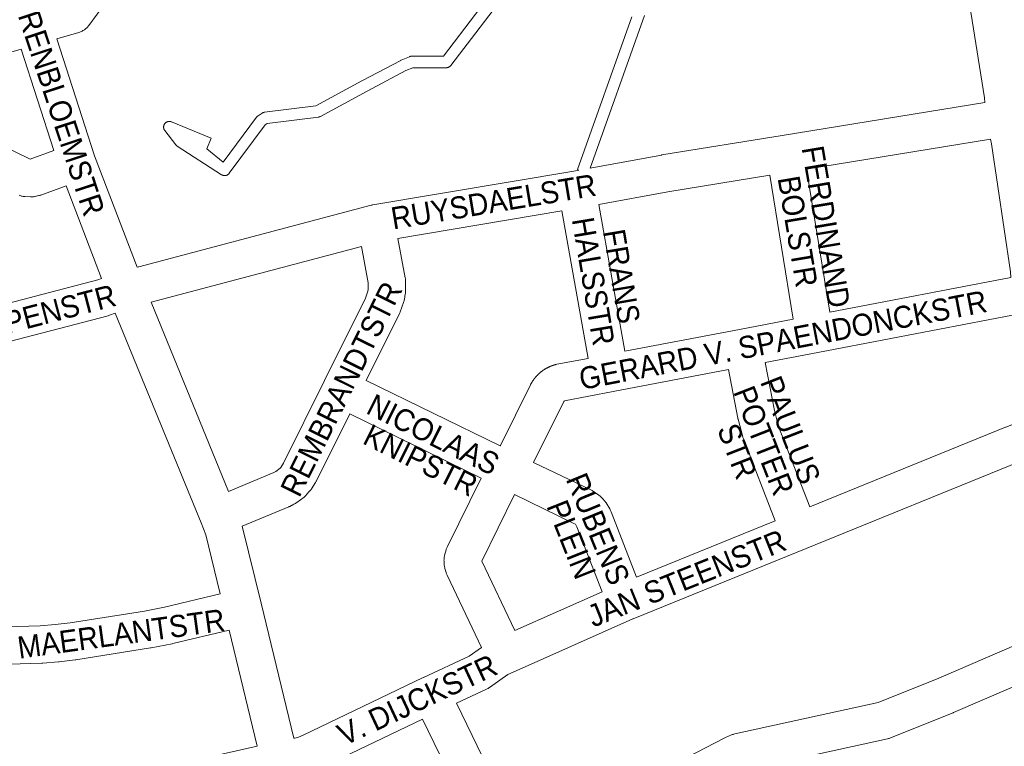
# Model space of a CAD drawing. Header units: metres. Extents: x 123819 to 142731, y 393440 to 405763.
# Tile 143 of 256: x 132588 to 132931, y 395900 to 396154. Entities that reach past the tile are written whole.
import ezdxf
from ezdxf.enums import TextEntityAlignment as Align

# ---------------------------------------------------------------- set-up
doc = ezdxf.new("R2010")
doc.units = ezdxf.units.M
doc.header["$MEASUREMENT"] = 0
for name, color, linetype, lineweight in [('gs-anno-wegen algemeen tekst', 7, 'Continuous', 0), ('gs-knt-paden', 7, 'Continuous', 0), ('gs-knt-wegen algemeen', 7, 'Continuous', 0)]:
    doc.layers.add(name, color=color, linetype=linetype, lineweight=lineweight)
doc.styles.add('Style-Arial', font='arial.ttf')

msp = doc.modelspace()

# ---------------------------------------------------------------- linework, layer by layer
at = {"layer": 'gs-knt-paden', "color": 7, "linetype": 'Continuous', "flags": 128}
for points in [[(132757.23, 396162.68), (132738.25, 396137.8), (132738.19, 396137.72), (132738.13, 396137.65), (132738.06, 396137.58), (132737.99, 396137.51), (132737.92, 396137.45), (132737.84, 396137.39), (132737.76, 396137.34), (132737.68, 396137.29), (132737.59, 396137.24), (132737.51, 396137.2), (132737.42, 396137.16), (132737.33, 396137.12), (132737.23, 396137.09), (132737.14, 396137.07), (132737.04, 396137.04), (132736.95, 396137.03), (132736.85, 396137.02), (132736.76, 396137.01), (132736.66, 396137.01), (132724.99, 396136.99), (132722.59, 396135.98), (132709.09, 396128.88), (132692.79, 396120.03), (132692.71, 396119.98), (132692.62, 396119.95), (132692.53, 396119.91), (132692.45, 396119.88), (132692.36, 396119.85), (132692.27, 396119.83), (132692.17, 396119.81), (132692.08, 396119.8), (132674.24, 396117.54), (132673.53, 396117.08), (132660.98, 396100.19), (132660.92, 396100.11), (132660.86, 396100.03), (132660.79, 396099.96), (132660.72, 396099.9), (132660.65, 396099.83), (132660.57, 396099.77), (132660.49, 396099.72), (132660.41, 396099.66), (132660.33, 396099.62), (132660.24, 396099.57), (132660.15, 396099.53), (132660.06, 396099.5), (132659.97, 396099.46), (132659.87, 396099.44), (132659.78, 396099.42), (132659.68, 396099.4), (132659.58, 396099.39), (132659.49, 396099.38), (132659.39, 396099.37), (132659.29, 396099.38), (132659.19, 396099.38), (132659.1, 396099.39), (132659, 396099.41), (132658.91, 396099.43), (132658.81, 396099.45), (132658.72, 396099.48), (132658.63, 396099.52), (132658.54, 396099.55), (132658.45, 396099.6), (132658.36, 396099.64), (132658.28, 396099.69), (132642.85, 396109.64), (132642.77, 396109.7), (132642.69, 396109.76), (132642.62, 396109.82), (132642.55, 396109.88), (132642.48, 396109.95), (132642.42, 396110.02), (132642.36, 396110.1), (132638.5, 396115.05), (132638.44, 396115.13), (132638.39, 396115.21), (132638.34, 396115.29), (132638.29, 396115.38), (132638.25, 396115.47), (132638.21, 396115.56), (132638.18, 396115.65), (132638.15, 396115.74), (132638.12, 396115.84), (132638.11, 396115.93), (132638.09, 396116.03), (132638.08, 396116.12), (132638.07, 396116.22), (132638.07, 396116.32), (132638.08, 396116.42), (132638.09, 396116.51), (132638.1, 396116.61), (132638.12, 396116.71), (132638.14, 396116.8), (132638.17, 396116.9), (132638.2, 396116.99), (132638.24, 396117.08), (132638.28, 396117.17), (132638.32, 396117.25), (132638.37, 396117.34), (132638.43, 396117.42), (132638.48, 396117.5), (132638.54, 396117.58), (132638.61, 396117.65), (132638.68, 396117.72), (132638.75, 396117.78), (132638.82, 396117.85), (132638.9, 396117.91), (132638.98, 396117.96), (132639.06, 396118.01), (132639.15, 396118.06), (132639.23, 396118.11), (132639.32, 396118.14), (132639.42, 396118.18), (132639.51, 396118.21), (132639.6, 396118.24), (132639.7, 396118.26), (132639.79, 396118.27), (132639.89, 396118.28), (132639.99, 396118.29), (132640.09, 396118.29), (132640.18, 396118.29), (132640.28, 396118.28), (132640.38, 396118.27), (132640.47, 396118.26), (132640.57, 396118.23), (132640.66, 396118.21), (132640.76, 396118.18), (132640.85, 396118.14), (132654.71, 396112.46, -0.32699), (132654.72, 396112.45), (132653.2, 396108.75), (132658.88, 396104.09), (132670.52, 396119.76), (132670.57, 396119.84), (132670.63, 396119.9), (132670.69, 396119.97), (132670.75, 396120.03), (132670.82, 396120.09), (132670.89, 396120.15), (132670.96, 396120.2), (132671.04, 396120.25), (132672.43, 396121.16), (132672.51, 396121.21), (132672.59, 396121.25), (132672.67, 396121.29), (132672.75, 396121.33), (132672.84, 396121.36), (132672.92, 396121.39), (132673.01, 396121.41), (132673.1, 396121.44), (132673.18, 396121.45), (132673.27, 396121.47), (132691.2, 396123.74), (132707.18, 396132.42), (132707.2, 396132.44), (132720.79, 396139.58), (132720.87, 396139.62), (132720.95, 396139.66), (132723.8, 396140.85), (132723.89, 396140.89), (132723.97, 396140.91), (132724.05, 396140.94), (132724.14, 396140.96), (132724.23, 396140.98), (132724.31, 396140.99), (132724.4, 396141), (132724.49, 396141.01), (132724.58, 396141.01), (132735.66, 396141.03), (132754.32, 396165.51)], [(132782.94, 396101.28), (132782.44, 396101.46, -0.327549), (132782.44, 396101.47), (132801.38, 396154.75)]]:
    msp.add_lwpolyline(points, format="xyb", dxfattribs=at)
msp.add_lwpolyline([(132805.83, 396155.26), (132786.9, 396102.01)], dxfattribs=at)
at = {"layer": 'gs-knt-wegen algemeen', "color": 7, "linetype": 'Continuous', "flags": 128}
for points in [[(132924.5, 396124.9), (132924.38, 396126.46), (132914.08, 396191.52), (132914.07, 396191.57), (132899.81, 396287)], [(132617.81, 396159.69), (132612, 396151.74), (132611.81, 396151.5), (132611.62, 396151.27), (132611.41, 396151.05), (132611.19, 396150.83), (132610.96, 396150.63), (132610.72, 396150.44), (132610.48, 396150.25), (132610.22, 396150.08), (132609.96, 396149.93), (132609.69, 396149.78), (132609.42, 396149.65), (132609.14, 396149.53), (132608.85, 396149.43), (132608.56, 396149.33), (132600.89, 396147.11)], [(132600.89, 396147.11), (132614.01, 396106.31), (132628.85, 396067.43)], [(132568.82, 396116.15), (132591.48, 396105.1), (132599.75, 396108.12), (132588.37, 396143.51), (132579.47, 396140.97), (132566.93, 396120.94), (132566.81, 396119.89), (132566.88, 396119.37), (132567.14, 396118.51), (132567.93, 396116.87), (132568.82, 396116.15), (132568.82, 396116.15)], [(132786.9, 396102.01), (132811.7, 396106.54), (132811.83, 396106.57), (132853.82, 396113.4), (132924.5, 396124.9)], [(132926.46, 396112.03), (132862.33, 396101.59)], [(132933.61, 396063.8), (132933.48, 396065.86), (132926.83, 396110.42), (132926.46, 396112.03)], [(132862.33, 396101.59), (132870.42, 396051.73)], [(132628.85, 396067.43), (132629.32, 396067.56), (132629.41, 396067.59), (132710.5, 396089.06), (132710.71, 396089.11), (132710.89, 396089.15), (132711.09, 396089.19), (132781.17, 396100.96), (132782.94, 396101.28)], [(132849.48, 396099.5), (132813.98, 396093.73), (132789.84, 396089.31)], [(132857.62, 396049.29), (132849.48, 396099.5)], [(132616.43, 396063.46), (132604.07, 396095.84), (132595.21, 396092.6), (132595, 396092.53), (132594.79, 396092.46), (132594.57, 396092.41), (132593.57, 396092.15), (132593.3, 396092.09), (132593.02, 396092.04), (132592.74, 396092), (132592.46, 396091.97), (132592.18, 396091.96), (132591.9, 396091.96), (132591.62, 396091.97), (132589.63, 396092.08), (132589.35, 396092.1), (132589.06, 396092.13), (132588.78, 396092.18), (132588.5, 396092.24), (132588.22, 396092.31), (132587.94, 396092.4), (132587.67, 396092.5)], [(132789.84, 396089.31), (132798.91, 396038.08)], [(132777.01, 396087.06), (132719.79, 396077.45)], [(132786.12, 396035.63), (132777.01, 396087.06)], [(132719.79, 396077.45), (132722.37, 396063.73), (132722.41, 396063.43), (132722.45, 396063.14), (132722.47, 396062.84), (132722.48, 396062.54), (132722.48, 396059.08), (132722.48, 396058.8), (132722.46, 396058.52), (132722.43, 396058.24), (132722.39, 396057.96), (132722.09, 396056.25), (132722.04, 396055.98), (132721.97, 396055.7), (132721.89, 396055.43), (132721.8, 396055.16), (132720.63, 396051.91), (132720.54, 396051.68), (132720.45, 396051.45), (132720.34, 396051.22), (132708.78, 396027.92)], [(132707.06, 396074.68), (132633.68, 396055.25)], [(132660.71, 395989.2), (132676.5, 395995.78), (132677.18, 395996.12), (132678.71, 395997.27), (132678.98, 395997.58), (132679.91, 395999.03), (132694.21, 396027.85), (132708.51, 396056.67), (132709.36, 396059.04), (132709.46, 396059.63), (132709.46, 396061.92), (132707.06, 396074.68)], [(132870.42, 396051.73), (132933.61, 396063.8)], [(132569.27, 396051.04), (132615.13, 396063.01), (132616.43, 396063.46)], [(132633.68, 396055.25), (132660.71, 395989.2)], [(132621.21, 396051.34), (132619.21, 396050.64), (132618.95, 396050.55), (132618.69, 396050.48), (132572.56, 396038.44)], [(132657.86, 395953.46), (132652.85, 395974.05), (132651.14, 395978.2), (132651.14, 395978.21), (132621.21, 396051.34)], [(132934.12, 396050.64), (132866.28, 396037.69), (132847.85, 396034.17)], [(132798.91, 396038.08), (132838.99, 396045.73), (132857.62, 396049.29)], [(132755.42, 396005.06), (132755.53, 396005.25), (132766.05, 396026.38), (132766.05, 396026.39), (132766.09, 396026.47), (132766.14, 396026.56), (132766.18, 396026.64), (132766.22, 396026.72), (132766.27, 396026.8), (132766.31, 396026.88), (132766.36, 396026.96), (132766.4, 396027.04), (132766.45, 396027.12), (132766.49, 396027.2), (132766.54, 396027.28), (132766.59, 396027.36), (132766.63, 396027.44), (132766.68, 396027.51), (132766.73, 396027.59), (132766.78, 396027.67), (132766.83, 396027.75), (132766.88, 396027.82), (132766.93, 396027.9), (132766.99, 396027.97), (132767.04, 396028.05), (132767.09, 396028.13), (132767.14, 396028.2), (132767.2, 396028.28), (132767.25, 396028.35), (132767.31, 396028.42), (132767.36, 396028.5), (132767.42, 396028.57), (132767.47, 396028.64), (132767.53, 396028.72), (132767.59, 396028.79), (132767.64, 396028.86), (132767.7, 396028.93), (132767.76, 396029), (132767.82, 396029.07), (132767.88, 396029.14), (132767.94, 396029.21), (132768, 396029.28), (132768.06, 396029.35), (132768.12, 396029.42), (132768.19, 396029.48), (132768.25, 396029.55), (132768.31, 396029.62), (132768.37, 396029.69), (132768.44, 396029.75), (132768.5, 396029.82), (132768.57, 396029.88), (132768.63, 396029.95), (132768.7, 396030.01), (132768.76, 396030.08), (132768.83, 396030.14), (132768.9, 396030.2), (132768.96, 396030.27), (132769.03, 396030.33), (132769.1, 396030.39), (132769.17, 396030.45), (132769.24, 396030.51), (132769.31, 396030.57), (132769.38, 396030.63), (132769.45, 396030.69), (132769.52, 396030.75), (132769.59, 396030.81), (132769.66, 396030.87), (132769.73, 396030.92), (132769.8, 396030.98), (132769.88, 396031.04), (132769.95, 396031.09), (132770.02, 396031.15), (132770.1, 396031.2), (132770.17, 396031.26), (132770.24, 396031.31), (132770.32, 396031.37), (132770.39, 396031.42), (132770.47, 396031.47), (132770.55, 396031.52), (132770.62, 396031.57), (132770.7, 396031.63), (132770.78, 396031.68), (132770.85, 396031.73), (132770.93, 396031.77), (132771.01, 396031.82), (132771.09, 396031.87), (132771.17, 396031.92), (132771.24, 396031.97), (132771.32, 396032.01), (132771.4, 396032.06), (132771.48, 396032.11), (132771.56, 396032.15), (132771.64, 396032.19), (132771.72, 396032.24), (132771.81, 396032.28), (132771.89, 396032.32), (132771.97, 396032.37), (132772.05, 396032.41), (132772.13, 396032.45), (132772.21, 396032.49), (132772.3, 396032.53), (132772.38, 396032.57), (132772.46, 396032.61), (132772.55, 396032.65), (132772.63, 396032.68), (132772.72, 396032.72), (132772.8, 396032.76), (132772.88, 396032.79), (132772.97, 396032.83), (132773.05, 396032.86), (132773.14, 396032.9), (132773.22, 396032.93), (132773.31, 396032.97), (132773.4, 396033), (132773.48, 396033.03), (132773.57, 396033.06), (132773.66, 396033.09), (132773.74, 396033.12), (132773.83, 396033.15), (132773.92, 396033.18), (132774, 396033.21), (132774.09, 396033.24), (132774.18, 396033.26), (132774.27, 396033.29), (132774.36, 396033.32), (132774.44, 396033.34), (132774.53, 396033.37), (132774.62, 396033.39), (132774.71, 396033.42), (132774.8, 396033.44), (132774.89, 396033.46), (132774.98, 396033.48), (132775.27, 396033.55), (132786.12, 396035.63)], [(132847.85, 396034.17), (132851.12, 396017.47), (132852.57, 396011.91), (132863.47, 395983.85)], [(132835.07, 396031.73), (132794.87, 396024.06), (132777.96, 396020.8), (132777.94, 396020.8), (132777.92, 396020.79), (132777.9, 396020.78), (132777.88, 396020.77), (132777.86, 396020.75), (132777.84, 396020.74), (132777.83, 396020.73), (132777.81, 396020.71), (132777.79, 396020.7), (132777.78, 396020.68), (132777.76, 396020.66), (132777.75, 396020.64), (132777.73, 396020.63), (132777.72, 396020.61), (132777.71, 396020.59), (132777.7, 396020.57), (132767.14, 395999.35)], [(132851.41, 395978.95), (132840.3, 396007.54), (132840.22, 396007.77), (132840.14, 396008.01), (132840.07, 396008.25), (132838.47, 396014.37), (132838.42, 396014.57), (132838.38, 396014.77), (132835.07, 396031.73)], [(132708.78, 396027.92), (132755.42, 396005.06)], [(132702.99, 396016.26), (132691.42, 395992.94), (132691.31, 395992.74), (132691.2, 395992.54), (132691.08, 395992.35), (132689.68, 395990.14), (132689.53, 395989.91), (132689.37, 395989.69), (132689.2, 395989.48), (132689.02, 395989.27), (132687.97, 395988.1), (132687.75, 395987.87), (132687.53, 395987.66), (132687.3, 395987.46), (132687.06, 395987.26), (132684.54, 395985.36), (132684.29, 395985.18), (132684.03, 395985.01), (132683.76, 395984.86), (132683.49, 395984.71), (132682.07, 395984.01), (132681.89, 395983.93), (132681.7, 395983.84), (132665.51, 395977.1)], [(132748.79, 395993.8), (132702.99, 396016.26)], [(132863.47, 395983.85), (132931.7, 396011.58), (132931.81, 396011.63), (132939.61, 396014.63)], [(132767.14, 395999.35), (132787.27, 395989.61), (132787.54, 395989.48), (132787.79, 395989.33), (132788.04, 395989.17), (132789.58, 395988.15), (132789.8, 395988), (132790.01, 395987.84), (132790.21, 395987.67), (132790.41, 395987.49), (132790.6, 395987.31), (132791.46, 395986.43), (132791.68, 395986.2), (132791.89, 395985.96), (132792.08, 395985.71), (132792.26, 395985.45), (132792.43, 395985.18), (132793.68, 395983.08), (132793.81, 395982.85), (132793.93, 395982.61), (132794.04, 395982.37), (132794.14, 395982.12), (132803.02, 395959.29)], [(132940.73, 396001.11), (132936.54, 395999.5), (132862.25, 395969.3), (132801.9, 395944.78), (132801.9, 395944.78), (132801.89, 395944.78), (132801.8, 395944.74)], [(132748.92, 395934.78), (132736.97, 395960.01), (132736.87, 395960.23), (132736.78, 395960.46), (132736.69, 395960.69), (132736.62, 395960.92), (132736.19, 395962.36), (132736.12, 395962.62), (132736.05, 395962.88), (132736, 395963.15), (132735.96, 395963.42), (132735.93, 395963.69), (132735.92, 395963.96), (132735.88, 395964.95), (132735.87, 395965.23), (132735.88, 395965.51), (132735.89, 395965.79), (132735.92, 395966.07), (132735.97, 395966.35), (132736.02, 395966.62), (132736.09, 395966.89), (132736.59, 395968.81), (132736.67, 395969.06), (132736.75, 395969.31), (132736.84, 395969.56), (132736.94, 395969.8), (132737.05, 395970.03), (132748.79, 395993.8)], [(132749.05, 395964.92), (132760.54, 395940.66), (132791.03, 395954.2), (132782.2, 395976.91), (132781.69, 395977.76), (132781.2, 395978.08), (132760.5, 395988.1), (132749.05, 395964.92)], [(132803.02, 395959.29), (132851.41, 395978.95)], [(132665.51, 395977.1), (132672.05, 395950.19), (132672.06, 395950.18), (132683.48, 395903.09)], [(132571.36, 395941.59), (132595, 395942.33), (132600.25, 395942.76), (132605.53, 395943.39), (132631.41, 395947.45), (132638.43, 395948.83), (132657.86, 395953.46)], [(132801.8, 395944.74), (132760.03, 395926.18)], [(132801.8, 395944.74), (132801.8, 395944.74)], [(132801.8, 395944.74), (132801.8, 395944.74)], [(132801.8, 395944.74), (132801.8, 395944.74)], [(132801.8, 395944.74), (132801.8, 395944.74)], [(132660.93, 395940.81), (132641.33, 395936.13), (132641.07, 395936.08)], [(132670.75, 395900.33), (132660.93, 395940.81)], [(132763.7, 395866.83), (132763.84, 395866.92), (132764.06, 395867.05), (132764.29, 395867.17), (132833.6, 395903.16), (132833.82, 395903.27), (132834.04, 395903.37), (132836.12, 395904.25), (132836.4, 395904.37), (132836.69, 395904.47), (132836.99, 395904.56), (132837.29, 395904.63), (132887.31, 395915.54), (132908.48, 395924.07), (132941.63, 395938.36)], [(132641.07, 395936.08), (132633.79, 395934.65), (132633.55, 395934.6), (132607.42, 395930.51), (132607.19, 395930.48), (132601.68, 395929.82), (132601.44, 395929.8), (132595.91, 395929.34), (132595.74, 395929.33), (132595.58, 395929.32), (132572.71, 395928.6)], [(132683.48, 395903.09), (132683.82, 395903.16), (132685.14, 395903.55), (132686.8, 395904.23), (132728.65, 395924.31), (132728.71, 395924.34), (132744.69, 395931.8), (132748.92, 395934.78)], [(132760.03, 395926.18), (132758.1, 395925.32), (132751.72, 395920.82), (132751.48, 395920.66), (132751.23, 395920.51), (132750.98, 395920.37), (132750.72, 395920.24), (132740.2, 395915.34)], [(132760.03, 395926.18), (132760.03, 395926.18), (132760.03, 395926.18)], [(132760.03, 395926.18), (132760.03, 395926.18), (132760.03, 395926.18)], [(132943.54, 395925.01), (132913.56, 395912.09), (132913.42, 395912.03), (132891.67, 395903.26), (132891.41, 395903.16), (132891.15, 395903.07), (132890.88, 395903), (132890.62, 395902.93), (132840.66, 395892.04), (132839.38, 395891.49), (132771.83, 395856.41)], [(132740.2, 395915.34), (132763.7, 395866.83)], [(132728.43, 395909.77), (132692.27, 395892.41), (132692.1, 395892.34), (132691.94, 395892.26), (132689.79, 395891.38), (132689.57, 395891.29), (132689.35, 395891.21), (132689.12, 395891.14), (132687.21, 395890.59), (132686.95, 395890.52), (132686.7, 395890.46), (132686.51, 395890.42)], [(132782.04, 395817.32), (132782.03, 395817.35), (132776.75, 395829.5), (132757.46, 395853.5), (132753.45, 395858.5), (132753.27, 395858.74), (132753.1, 395858.98), (132752.94, 395859.23), (132752.8, 395859.48), (132752.67, 395859.74), (132728.43, 395909.77)], [(132588.62, 395872.38), (132598.77, 395877.25), (132599.04, 395877.37), (132614.69, 395884), (132614.9, 395884.08), (132622.84, 395887.12), (132623.11, 395887.21), (132634.32, 395890.95), (132634.56, 395891.02), (132651.3, 395895.9), (132651.49, 395895.95), (132651.68, 395896), (132670.75, 395900.33)]]:
    msp.add_lwpolyline(points, dxfattribs=at)

# ---------------------------------------------------------------- texts
at = {"layer": 'gs-anno-wegen algemeen tekst', "color": 7, "style": 'Style-Arial', "width": 0.909091}
for s, rotation, p in [('KORENBLOEMSTR', 288.2388, (132600.25, 396127.83)), ('FERDINAND', 279.5669, (132869.12, 396081.54)), ('RUYSDAELSTR', 9.451, (132753.15, 396090.3)), ('BOLSTR', 279.5669, (132859.26, 396079.88)), ('HALSSTR', 279.5669, (132787.97, 396062.5)), ('FRANS', 279.5669, (132797.82, 396064.24)), ('KEMPENSTR', 14.6263, (132591.7, 396050.16)), ('REMBRANDTSTR', 63.6076, (132700.04, 396024.96)), ('GERARD V. SPAENDONCKSTR', 10.8998, (132854.09, 396042.02)), ('PAULUS', 291.2922, (132856.75, 396010.62)), ('POTTER', 291.3398, (132847.46, 396006.92)), ('NICOLAAS', 333.5708, (132732.14, 396009.07)), ('KNIPSTR', 333.5708, (132727.74, 396000.09)), ('STR', 291.2922, (132838.17, 396003.23)), ('RUBENS', 292.4248, (132789.61, 395976.13)), ('PLEIN', 291.7112, (132780.31, 395972.44)), ('JAN STEENSTR', 21.8833, (132820.52, 395958.92)), ('V. MAERLANTSTR', 7.7716, (132617.33, 395938.77)), ('V. DIJCKSTR', 25.1173, (132726.54, 395916.51))]:
    msp.add_text(s, height=7.7, rotation=rotation, dxfattribs=at).set_placement(p, align=Align.MIDDLE_CENTER)

doc.saveas('drawing.dxf')
